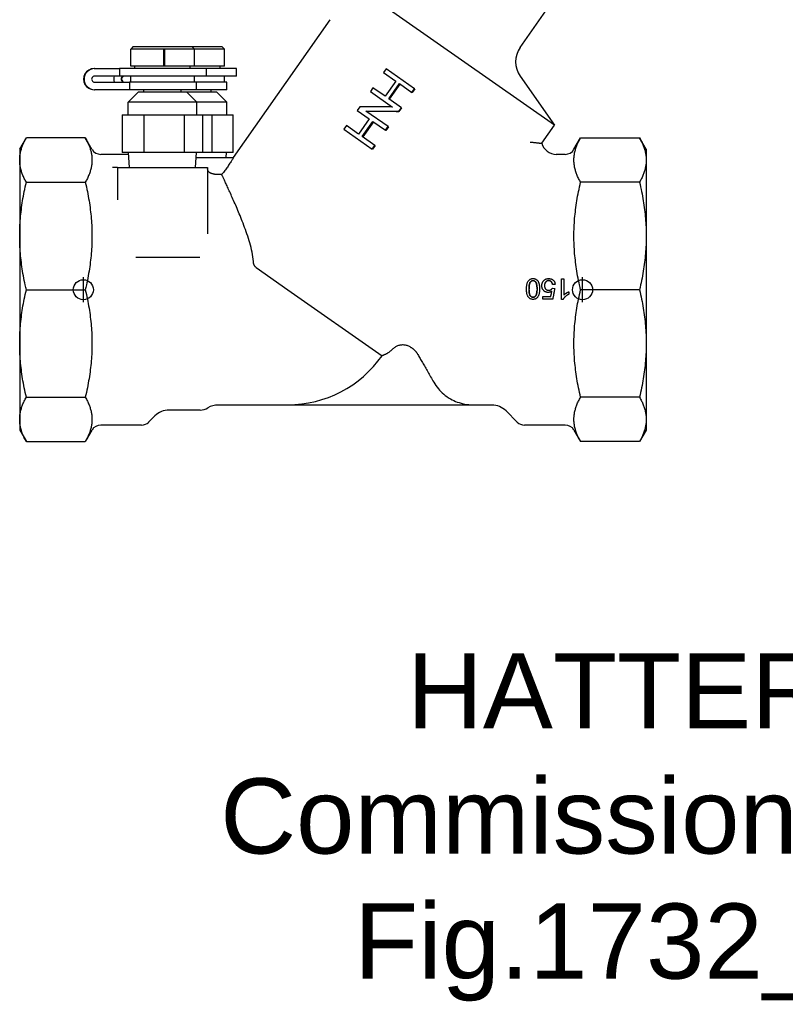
# Model space of a CAD drawing. Header units: millimetres. Extents: x 211 to 518, y 51 to 450.
# Tile 1 of 13: x 211 to 364, y 51 to 247. Entities that reach past the tile are written whole.
import ezdxf
from ezdxf.enums import TextEntityAlignment as Align

# ---------------------------------------------------------------- set-up
doc = ezdxf.new("R2010")
doc.units = ezdxf.units.MM
for name, color, linetype in [('Detail', 2, 'Continuous'), ('ORIGIN', 6, 'Continuous'), ('TEXT', 7, 'Continuous')]:
    doc.layers.add(name, color=color, linetype=linetype)
doc.styles.add('fastrack', font='ARIAL.TTF')

msp = doc.modelspace()

# ---------------------------------------------------------------- linework, layer by layer
at = {"layer": 'Detail'}
for p, q in [((310.7, 241.8), (328.86, 267.73)), ((317.54, 226.29), (276.99, 254.68)), ((253.53, 219.87), (272.76, 247.33)), ((233.49, 241.97), (232.99, 241.47)), ((233.49, 241.97), (245.19, 241.97)), ((245.19, 241.97), (251.19, 241.97)), ((245.19, 241.97), (245.69, 241.47)), ((251.19, 241.97), (251.69, 241.47)), ((232.99, 238.07), (232.99, 241.47)), ((239.61, 241.47), (232.99, 241.47)), ((239.61, 238.07), (239.61, 241.47)), ((239.71, 241.47), (239.71, 238.07)), ((245.69, 241.47), (239.71, 241.47)), ((245.69, 238.07), (245.69, 241.47)), ((251.69, 241.47), (245.69, 241.47)), ((251.69, 238.07), (251.69, 241.47)), ((239.61, 238.07), (232.99, 238.07)), ((233.84, 237.57), (233.84, 238.07)), ((239.71, 238.07), (239.61, 238.07)), ((245.69, 238.07), (239.71, 238.07)), ((244.84, 237.57), (244.84, 238.07)), ((251.69, 238.07), (245.69, 238.07)), ((250.84, 237.57), (250.84, 238.07)), ((225.67, 237.57), (225.79, 237.57)), ((225.79, 237.57), (230.75, 237.57)), ((230.75, 236.07), (225.79, 236.07)), ((230.75, 237.57), (230.75, 236.07)), ((248.09, 237.57), (230.75, 237.57)), ((248.09, 236.07), (230.75, 236.07)), ((232.99, 234.87), (232.99, 236.07)), ((245.69, 234.87), (245.69, 236.07)), ((254.09, 237.57), (248.09, 237.57)), ((248.09, 236.07), (248.09, 237.57)), ((254.09, 236.07), (248.09, 236.07)), ((251.69, 234.87), (251.69, 236.07)), ((254.09, 236.07), (254.09, 237.57)), ((283.96, 237.51), (283.44, 236.77)), ((283.44, 236.77), (285.86, 235.08)), ((289.63, 233.54), (283.96, 237.51)), ((310.7, 236.06), (317.54, 226.29)), ((225.79, 234.87), (232.73, 234.87)), ((232.73, 234.87), (232.73, 233.37)), ((246.14, 234.87), (232.73, 234.87)), ((252.14, 234.87), (246.14, 234.87)), ((246.14, 233.37), (246.14, 234.87)), ((252.14, 233.37), (252.14, 234.87)), ((281.32, 233.74), (280.8, 233)), ((283.74, 232.05), (281.32, 233.74)), ((285.86, 235.08), (283.74, 232.05)), ((284.47, 231.53), (286.59, 234.57)), ((286.68, 234.5), (284.56, 231.47)), ((286.59, 234.57), (289.11, 232.8)), ((225.67, 233.37), (225.79, 233.37)), ((232.73, 233.37), (225.79, 233.37)), ((234.49, 232.87), (232.49, 230.87)), ((246.14, 233.37), (232.73, 233.37)), ((244.19, 232.87), (234.49, 232.87)), ((235.64, 232.87), (235.64, 233.37)), ((243.04, 232.87), (243.04, 233.37)), ((250.19, 232.87), (244.19, 232.87)), ((244.19, 232.87), (246.19, 230.87)), ((252.14, 233.37), (246.14, 233.37)), ((249.04, 232.87), (249.04, 233.37)), ((250.19, 232.87), (252.19, 230.87)), ((280.8, 233), (285.21, 229.91)), ((289.11, 232.8), (289.63, 233.54)), ((289.15, 232.78), (289.11, 232.8)), ((289.66, 233.51), (289.15, 232.78)), ((289.66, 233.51), (289.63, 233.54)), ((246.19, 230.87), (232.49, 230.87)), ((232.49, 228.37), (232.49, 230.87)), ((252.19, 230.87), (246.19, 230.87)), ((246.19, 228.37), (246.19, 230.87)), ((252.19, 228.37), (252.19, 230.87)), ((278.68, 229.97), (278.16, 229.23)), ((286.99, 229.77), (284.47, 231.53)), ((231.27, 228.37), (231.27, 220.87)), ((231.27, 228.37), (235.65, 228.37)), ((235.65, 228.37), (243.72, 228.37)), ((235.65, 220.87), (235.65, 228.37)), ((243.72, 228.37), (247.41, 228.37)), ((243.72, 220.87), (243.72, 228.37)), ((247.41, 228.37), (249.23, 228.37)), ((247.41, 220.87), (247.41, 228.37)), ((249.23, 228.37), (253.42, 228.37)), ((249.23, 220.87), (249.23, 228.37)), ((253.42, 220.87), (253.42, 228.37)), ((278.16, 229.23), (280.58, 227.54)), ((284.35, 226), (279.93, 229.1)), ((286.47, 229.03), (286.99, 229.77)), ((286.51, 229.01), (286.47, 229.03)), ((287.02, 229.75), (286.51, 229.01)), ((287.02, 229.75), (286.99, 229.77)), ((276.04, 226.2), (275.53, 225.47)), ((278.46, 224.51), (276.04, 226.2)), ((280.58, 227.54), (278.46, 224.51)), ((279.19, 224), (281.31, 227.03)), ((281.4, 226.97), (279.28, 223.94)), ((281.31, 227.03), (283.83, 225.27)), ((283.83, 225.27), (284.35, 226)), ((284.39, 225.98), (283.87, 225.24)), ((284.39, 225.98), (284.35, 226)), ((315.01, 222.67), (317.54, 226.29)), ((275.53, 225.47), (281.19, 221.5)), ((281.71, 222.24), (279.19, 224)), ((283.87, 225.24), (283.83, 225.27)), ((210.84, 221.47), (212.17, 223.78)), ((223.93, 223.78), (212.17, 223.78)), ((225.26, 221.47), (223.93, 223.78)), ((281.19, 221.5), (281.71, 222.24)), ((281.75, 222.21), (281.23, 221.47)), ((281.75, 222.21), (281.71, 222.24)), ((321.42, 221.47), (322.75, 223.78)), ((322.75, 223.78), (334.51, 223.78)), ((335.84, 221.47), (334.51, 223.78)), ((210.84, 221.47), (210.84, 219.34)), ((232.58, 220.47), (227, 220.47)), ((235.65, 220.87), (231.27, 220.87)), ((232.75, 217.87), (232.56, 220.87)), ((243.72, 220.87), (235.65, 220.87)), ((247.41, 220.87), (243.72, 220.87)), ((245.93, 217.87), (246.12, 220.87)), ((249.23, 220.87), (247.41, 220.87)), ((253.42, 220.87), (249.23, 220.87)), ((252.06, 219.87), (252.12, 220.87)), ((281.23, 221.47), (281.19, 221.5)), ((319.69, 220.47), (317.9, 220.47)), ((335.84, 221.47), (335.84, 219.34)), ((210.84, 219.34), (210.84, 204.18)), ((246.06, 219.87), (253.53, 219.87)), ((335.84, 219.34), (335.84, 204.18)), ((230.34, 217.87), (229.34, 217.87)), ((230.34, 217.87), (248.34, 217.87)), ((230.34, 217.87), (230.34, 211.41)), ((248.34, 217.87), (248.34, 204.6)), ((251.17, 216.43), (250.44, 216.43)), ((212.17, 214.9), (223.93, 214.9)), ((334.51, 214.9), (322.75, 214.9)), ((210.84, 204.18), (210.84, 182.75)), ((335.84, 204.18), (335.84, 182.75)), ((246.79, 199.87), (234.02, 199.87)), ((258.02, 197.89), (264.34, 193.47)), ((317.67, 194.56), (317.15, 194.52)), ((317.67, 194.54), (317.15, 194.5)), ((317.15, 194.5), (317.15, 194.52)), ((317.67, 194.54), (317.67, 194.56)), ((318.93, 191.54), (318.93, 195.63)), ((318.93, 195.63), (319.42, 195.63)), ((319.42, 195.63), (319.42, 192.44)), ((212.17, 193.47), (223.93, 193.47)), ((264.34, 193.47), (283.14, 180.3)), ((315.14, 193.64), (315.14, 193.64)), ((317.12, 193.76), (317.58, 193.7)), ((320.4, 193.05), (320.4, 193.04)), ((320.4, 193.04), (320.4, 192.56)), ((334.51, 193.47), (322.75, 193.47)), ((315.2, 192.11), (316.8, 192.11)), ((315.2, 192.11), (315.2, 192.09)), ((315.2, 192.09), (316.8, 192.09)), ((315.2, 191.61), (315.2, 192.09)), ((317.19, 191.61), (315.2, 191.61)), ((316.8, 192.11), (316.8, 192.09)), ((319.24, 191.54), (318.93, 191.54)), ((210.84, 182.75), (210.84, 167.6)), ((335.84, 182.75), (335.84, 167.6)), ((212.17, 172.04), (223.93, 172.04)), ((334.51, 172.04), (322.75, 172.04)), ((246.84, 169.47), (240.64, 169.47)), ((264.34, 170.47), (250.44, 170.47)), ((264.34, 170.47), (264.34, 170.52)), ((301.24, 170.47), (264.34, 170.47)), ((301.24, 170.52), (301.24, 170.47)), ((305.04, 170.47), (301.24, 170.47)), ((307.87, 169.3), (310.11, 167.05)), ((210.84, 167.6), (210.84, 165.47)), ((237.81, 168.3), (236.57, 167.05)), ((335.84, 167.6), (335.84, 165.47)), ((210.84, 165.47), (212.17, 163.16)), ((225.26, 165.47), (223.93, 163.16)), ((235.16, 166.47), (227, 166.47)), ((319.69, 166.47), (311.53, 166.47)), ((321.42, 165.47), (322.75, 163.16)), ((335.84, 165.47), (334.51, 163.16)), ((212.17, 163.16), (223.93, 163.16)), ((334.51, 163.16), (322.75, 163.16))]:
    msp.add_line(p, q, dxfattribs=at)
at = {"layer": 'Detail', "flags": 128}
for points in [[(239.61, 241.47), (239.61, 241.47), (239.61, 241.48), (239.61, 241.48), (239.61, 241.49), (239.61, 241.5), (239.62, 241.5), (239.62, 241.51), (239.63, 241.51), (239.63, 241.51), (239.64, 241.52), (239.65, 241.52), (239.66, 241.52), (239.66, 241.52), (239.67, 241.52), (239.68, 241.51), (239.68, 241.51), (239.69, 241.51), (239.69, 241.5), (239.7, 241.5), (239.7, 241.49), (239.7, 241.48), (239.71, 241.48), (239.71, 241.47), (239.71, 241.47)], [(285.21, 229.91), (284.94, 229.92), (284.66, 229.93), (284.38, 229.93), (284.11, 229.94), (283.83, 229.94), (283.56, 229.95), (283.28, 229.95), (283.01, 229.95), (282.73, 229.96), (282.46, 229.96), (282.19, 229.96), (281.91, 229.97), (281.64, 229.97), (281.37, 229.97), (281.1, 229.97), (280.83, 229.98), (280.56, 229.98), (280.29, 229.98), (280.02, 229.98), (279.75, 229.98), (279.48, 229.98), (279.21, 229.98), (278.95, 229.97), (278.68, 229.97)], [(279.93, 229.1), (280.2, 229.1), (280.47, 229.1), (280.74, 229.1), (281.01, 229.1), (281.27, 229.1), (281.54, 229.1), (281.82, 229.09), (282.09, 229.09), (282.36, 229.09), (282.63, 229.09), (282.9, 229.09), (283.17, 229.08), (283.45, 229.08), (283.72, 229.08), (284, 229.07), (284.27, 229.07), (284.54, 229.07), (284.82, 229.06), (285.09, 229.06), (285.37, 229.05), (285.64, 229.05), (285.92, 229.04), (286.19, 229.04), (286.47, 229.03)], [(286.51, 229.01), (286.24, 229.01), (285.96, 229.01), (285.69, 229.01), (285.42, 229.02), (285.15, 229.02), (284.88, 229.02), (284.61, 229.02), (284.34, 229.02), (284.07, 229.02), (283.8, 229.02), (283.53, 229.02), (283.26, 229.02), (282.99, 229.02), (282.72, 229.02), (282.45, 229.02), (282.19, 229.02), (281.92, 229.02), (281.65, 229.02), (281.38, 229.02), (281.12, 229.02), (280.85, 229.02), (280.59, 229.01), (280.32, 229.01), (280.06, 229.01)], [(210.84, 219.34), (210.84, 219.52), (210.85, 219.7), (210.86, 219.88), (210.88, 220.06), (210.9, 220.24), (210.92, 220.42), (210.95, 220.6), (210.99, 220.78), (211.03, 220.96), (211.07, 221.15), (211.12, 221.33), (211.17, 221.51), (211.23, 221.69), (211.29, 221.88), (211.36, 222.06), (211.43, 222.25), (211.5, 222.44), (211.58, 222.62), (211.67, 222.81), (211.76, 223), (211.86, 223.19), (211.96, 223.39), (212.06, 223.58), (212.17, 223.78)], [(223.93, 223.78), (224.04, 223.58), (224.15, 223.39), (224.25, 223.19), (224.34, 223), (224.43, 222.81), (224.52, 222.62), (224.6, 222.44), (224.68, 222.25), (224.75, 222.06), (224.81, 221.88), (224.88, 221.69), (224.93, 221.51), (224.99, 221.33), (225.03, 221.15), (225.08, 220.96), (225.12, 220.78), (225.15, 220.6), (225.18, 220.42), (225.21, 220.24), (225.23, 220.06), (225.24, 219.88), (225.25, 219.7), (225.26, 219.52), (225.26, 219.34)], [(312.67, 222.93), (312.86, 222.91), (313.03, 222.89), (313.21, 222.87), (313.37, 222.85), (313.53, 222.84), (313.67, 222.82), (313.82, 222.8), (313.95, 222.79), (314.07, 222.77), (314.19, 222.76), (314.3, 222.75), (314.41, 222.74), (314.5, 222.73), (314.59, 222.72), (314.67, 222.71), (314.74, 222.7), (314.8, 222.69), (314.85, 222.69), (314.9, 222.68), (314.94, 222.68), (314.97, 222.68), (314.99, 222.68), (315, 222.67), (315.01, 222.67)], [(321.42, 219.34), (321.42, 219.52), (321.43, 219.7), (321.44, 219.88), (321.45, 220.06), (321.48, 220.24), (321.5, 220.42), (321.53, 220.6), (321.56, 220.78), (321.6, 220.96), (321.65, 221.15), (321.7, 221.33), (321.75, 221.51), (321.8, 221.69), (321.87, 221.88), (321.93, 222.06), (322, 222.25), (322.08, 222.44), (322.16, 222.62), (322.25, 222.81), (322.34, 223), (322.43, 223.19), (322.53, 223.39), (322.64, 223.58), (322.75, 223.78)], [(334.51, 223.78), (334.62, 223.58), (334.73, 223.39), (334.83, 223.19), (334.92, 223), (335.01, 222.81), (335.1, 222.62), (335.18, 222.44), (335.25, 222.25), (335.33, 222.06), (335.39, 221.88), (335.45, 221.69), (335.51, 221.51), (335.56, 221.33), (335.61, 221.15), (335.66, 220.96), (335.69, 220.78), (335.73, 220.6), (335.76, 220.42), (335.78, 220.24), (335.8, 220.06), (335.82, 219.88), (335.83, 219.7), (335.84, 219.52), (335.84, 219.34)], [(212.17, 214.9), (212.06, 215.09), (211.96, 215.29), (211.86, 215.48), (211.76, 215.67), (211.67, 215.86), (211.58, 216.05), (211.5, 216.24), (211.43, 216.42), (211.36, 216.61), (211.29, 216.79), (211.23, 216.98), (211.17, 217.16), (211.12, 217.34), (211.07, 217.53), (211.03, 217.71), (210.99, 217.89), (210.95, 218.07), (210.92, 218.25), (210.9, 218.43), (210.88, 218.61), (210.86, 218.79), (210.85, 218.97), (210.84, 219.16), (210.84, 219.34)], [(225.26, 219.34), (225.26, 219.16), (225.25, 218.97), (225.24, 218.79), (225.23, 218.61), (225.21, 218.43), (225.18, 218.25), (225.15, 218.07), (225.12, 217.89), (225.08, 217.71), (225.03, 217.53), (224.99, 217.34), (224.93, 217.16), (224.88, 216.98), (224.81, 216.79), (224.75, 216.61), (224.68, 216.42), (224.6, 216.24), (224.52, 216.05), (224.43, 215.86), (224.34, 215.67), (224.25, 215.48), (224.15, 215.29), (224.04, 215.09), (223.93, 214.9)], [(253.53, 219.87), (253.52, 219.86), (253.5, 219.82), (253.46, 219.76), (253.41, 219.68), (253.35, 219.57), (253.27, 219.45), (253.19, 219.32), (253.1, 219.18), (253, 219.02), (252.89, 218.85), (252.78, 218.68), (252.66, 218.49), (252.53, 218.31), (252.41, 218.13), (252.28, 217.94), (252.16, 217.77), (252.03, 217.59), (251.9, 217.4), (251.77, 217.22), (251.64, 217.05), (251.51, 216.88), (251.39, 216.72), (251.27, 216.57), (251.17, 216.43)], [(322.75, 214.9), (322.64, 215.09), (322.53, 215.29), (322.43, 215.48), (322.34, 215.67), (322.25, 215.86), (322.16, 216.05), (322.08, 216.24), (322, 216.42), (321.93, 216.61), (321.87, 216.79), (321.8, 216.98), (321.75, 217.16), (321.7, 217.34), (321.65, 217.53), (321.6, 217.71), (321.56, 217.89), (321.53, 218.07), (321.5, 218.25), (321.48, 218.43), (321.45, 218.61), (321.44, 218.79), (321.43, 218.97), (321.42, 219.16), (321.42, 219.34)], [(335.84, 219.34), (335.84, 219.16), (335.83, 218.97), (335.82, 218.79), (335.8, 218.61), (335.78, 218.43), (335.76, 218.25), (335.73, 218.07), (335.69, 217.89), (335.66, 217.71), (335.61, 217.53), (335.56, 217.34), (335.51, 217.16), (335.45, 216.98), (335.39, 216.79), (335.33, 216.61), (335.25, 216.42), (335.18, 216.24), (335.1, 216.05), (335.01, 215.86), (334.92, 215.67), (334.83, 215.48), (334.73, 215.29), (334.62, 215.09), (334.51, 214.9)], [(249.05, 216.66), (249, 216.68), (248.95, 216.7), (248.91, 216.72), (248.86, 216.75), (248.82, 216.77), (248.77, 216.8), (248.73, 216.83), (248.69, 216.86), (248.65, 216.9), (248.61, 216.93), (248.58, 216.97), (248.54, 217.01), (248.51, 217.05), (248.48, 217.09), (248.46, 217.14), (248.43, 217.18), (248.41, 217.23), (248.39, 217.28), (248.38, 217.33), (248.36, 217.38), (248.35, 217.43), (248.35, 217.49), (248.34, 217.54), (248.34, 217.59)], [(250.44, 216.43), (250.37, 216.43), (250.29, 216.43), (250.22, 216.43), (250.15, 216.44), (250.08, 216.44), (250.01, 216.45), (249.95, 216.45), (249.89, 216.46), (249.82, 216.47), (249.76, 216.48), (249.7, 216.49), (249.65, 216.5), (249.59, 216.51), (249.54, 216.52), (249.49, 216.53), (249.44, 216.55), (249.39, 216.56), (249.34, 216.57), (249.29, 216.59), (249.24, 216.6), (249.2, 216.61), (249.15, 216.63), (249.1, 216.65), (249.05, 216.66)], [(257.46, 199.07), (257.41, 199.56), (257.35, 200.04), (257.28, 200.5), (257.19, 200.96), (257.09, 201.41), (256.99, 201.87), (256.87, 202.33), (256.74, 202.79), (256.61, 203.24), (256.47, 203.7), (256.33, 204.15), (256.18, 204.59), (256.03, 205.03), (255.87, 205.46), (255.72, 205.89), (255.56, 206.3), (255.41, 206.71), (255.25, 207.11), (255.1, 207.5), (254.95, 207.88), (254.8, 208.25), (254.65, 208.61), (254.51, 208.96), (254.37, 209.3), (254.22, 209.64), (254.08, 209.97), (253.94, 210.3), (253.8, 210.62), (253.66, 210.94), (253.53, 211.25), (253.39, 211.55), (253.26, 211.85), (253.13, 212.14), (253.01, 212.42), (252.88, 212.7), (252.76, 212.96), (252.65, 213.22), (252.53, 213.47), (252.42, 213.71), (252.32, 213.94), (252.22, 214.17), (252.12, 214.38), (252.02, 214.58), (251.93, 214.78), (251.85, 214.96), (251.77, 215.13), (251.69, 215.3), (251.62, 215.45), (251.56, 215.59), (251.49, 215.72), (251.44, 215.85), (251.39, 215.96), (251.34, 216.06), (251.3, 216.14), (251.26, 216.22), (251.23, 216.29), (251.2, 216.35), (251.18, 216.39), (251.17, 216.43)], [(210.84, 204.18), (210.84, 204.62), (210.85, 205.06), (210.86, 205.49), (210.88, 205.93), (210.9, 206.37), (210.92, 206.8), (210.95, 207.24), (210.99, 207.68), (211.03, 208.11), (211.07, 208.55), (211.12, 208.99), (211.17, 209.43), (211.23, 209.88), (211.29, 210.32), (211.36, 210.77), (211.43, 211.22), (211.5, 211.67), (211.58, 212.12), (211.67, 212.57), (211.76, 213.03), (211.86, 213.49), (211.96, 213.96), (212.06, 214.43), (212.17, 214.9)], [(223.93, 214.9), (224.04, 214.43), (224.15, 213.96), (224.25, 213.49), (224.34, 213.03), (224.43, 212.57), (224.52, 212.12), (224.6, 211.67), (224.68, 211.22), (224.75, 210.77), (224.81, 210.32), (224.88, 209.88), (224.93, 209.43), (224.99, 208.99), (225.03, 208.55), (225.08, 208.11), (225.12, 207.68), (225.15, 207.24), (225.18, 206.8), (225.21, 206.37), (225.23, 205.93), (225.24, 205.49), (225.25, 205.06), (225.26, 204.62), (225.26, 204.18)], [(321.42, 204.18), (321.42, 204.62), (321.43, 205.06), (321.44, 205.49), (321.45, 205.93), (321.48, 206.37), (321.5, 206.8), (321.53, 207.24), (321.56, 207.68), (321.6, 208.11), (321.65, 208.55), (321.7, 208.99), (321.75, 209.43), (321.8, 209.88), (321.87, 210.32), (321.93, 210.77), (322, 211.22), (322.08, 211.67), (322.16, 212.12), (322.25, 212.57), (322.34, 213.03), (322.43, 213.49), (322.53, 213.96), (322.64, 214.43), (322.75, 214.9)], [(334.51, 214.9), (334.62, 214.43), (334.73, 213.96), (334.83, 213.49), (334.92, 213.03), (335.01, 212.57), (335.1, 212.12), (335.18, 211.67), (335.25, 211.22), (335.33, 210.77), (335.39, 210.32), (335.45, 209.88), (335.51, 209.43), (335.56, 208.99), (335.61, 208.55), (335.66, 208.11), (335.69, 207.68), (335.73, 207.24), (335.76, 206.8), (335.78, 206.37), (335.8, 205.93), (335.82, 205.49), (335.83, 205.06), (335.84, 204.62), (335.84, 204.18)], [(212.17, 193.47), (212.06, 193.94), (211.96, 194.41), (211.86, 194.87), (211.76, 195.33), (211.67, 195.79), (211.58, 196.25), (211.5, 196.7), (211.43, 197.15), (211.36, 197.6), (211.29, 198.05), (211.23, 198.49), (211.17, 198.93), (211.12, 199.37), (211.07, 199.81), (211.03, 200.25), (210.99, 200.69), (210.95, 201.13), (210.92, 201.56), (210.9, 202), (210.88, 202.44), (210.86, 202.87), (210.85, 203.31), (210.84, 203.75), (210.84, 204.18)], [(225.26, 204.18), (225.26, 203.75), (225.25, 203.31), (225.24, 202.87), (225.23, 202.44), (225.21, 202), (225.18, 201.56), (225.15, 201.13), (225.12, 200.69), (225.08, 200.25), (225.03, 199.81), (224.99, 199.37), (224.93, 198.93), (224.88, 198.49), (224.81, 198.05), (224.75, 197.6), (224.68, 197.15), (224.6, 196.7), (224.52, 196.25), (224.43, 195.79), (224.34, 195.33), (224.25, 194.87), (224.15, 194.41), (224.04, 193.94), (223.93, 193.47)], [(322.75, 193.47), (322.64, 193.94), (322.53, 194.41), (322.43, 194.87), (322.34, 195.33), (322.25, 195.79), (322.16, 196.25), (322.08, 196.7), (322, 197.15), (321.93, 197.6), (321.87, 198.05), (321.8, 198.49), (321.75, 198.93), (321.7, 199.37), (321.65, 199.81), (321.6, 200.25), (321.56, 200.69), (321.53, 201.13), (321.5, 201.56), (321.48, 202), (321.45, 202.44), (321.44, 202.87), (321.43, 203.31), (321.42, 203.75), (321.42, 204.18)], [(335.84, 204.18), (335.84, 203.75), (335.83, 203.31), (335.82, 202.87), (335.8, 202.44), (335.78, 202), (335.76, 201.56), (335.73, 201.13), (335.69, 200.69), (335.66, 200.25), (335.61, 199.81), (335.56, 199.37), (335.51, 198.93), (335.45, 198.49), (335.39, 198.05), (335.33, 197.6), (335.25, 197.15), (335.18, 196.7), (335.1, 196.25), (335.01, 195.79), (334.92, 195.33), (334.83, 194.87), (334.73, 194.41), (334.62, 193.94), (334.51, 193.47)], [(258.02, 197.89), (257.99, 197.92), (257.95, 197.95), (257.92, 197.98), (257.88, 198.02), (257.84, 198.05), (257.81, 198.09), (257.78, 198.14), (257.74, 198.18), (257.71, 198.23), (257.68, 198.28), (257.66, 198.33), (257.63, 198.38), (257.61, 198.43), (257.59, 198.48), (257.57, 198.53), (257.55, 198.59), (257.53, 198.65), (257.52, 198.7), (257.5, 198.76), (257.49, 198.82), (257.48, 198.88), (257.47, 198.95), (257.46, 199.01), (257.46, 199.07)], [(311.95, 193.62), (311.96, 193.79), (311.96, 193.96), (311.98, 194.12), (311.99, 194.27), (312.01, 194.41), (312.04, 194.54), (312.07, 194.66), (312.1, 194.78), (312.14, 194.88), (312.18, 194.98), (312.23, 195.08), (312.28, 195.17), (312.34, 195.25), (312.4, 195.32), (312.46, 195.39), (312.53, 195.46), (312.61, 195.51), (312.69, 195.56), (312.77, 195.6), (312.86, 195.63), (312.95, 195.66), (313.05, 195.68), (313.15, 195.69), (313.26, 195.69)], [(312.46, 193.62), (312.46, 193.78), (312.47, 193.93), (312.48, 194.08), (312.49, 194.21), (312.5, 194.34), (312.52, 194.45), (312.54, 194.56), (312.56, 194.66), (312.59, 194.75), (312.62, 194.82), (312.65, 194.89), (312.69, 194.95), (312.73, 195.01), (312.77, 195.05), (312.81, 195.1), (312.86, 195.14), (312.9, 195.17), (312.95, 195.2), (313, 195.23), (313.04, 195.25), (313.1, 195.26), (313.15, 195.28), (313.2, 195.28), (313.26, 195.29)], [(313.26, 195.25), (313.2, 195.25), (313.15, 195.24), (313.1, 195.23), (313.04, 195.22), (313, 195.2), (312.95, 195.17), (312.9, 195.14), (312.86, 195.11), (312.81, 195.07), (312.77, 195.03), (312.73, 194.98), (312.69, 194.93), (312.65, 194.87), (312.62, 194.8), (312.59, 194.72), (312.56, 194.64), (312.54, 194.54), (312.52, 194.44), (312.5, 194.32), (312.49, 194.2), (312.48, 194.07), (312.47, 193.93), (312.46, 193.78), (312.46, 193.62)], [(313.26, 195.69), (313.3, 195.69), (313.35, 195.69), (313.4, 195.69), (313.44, 195.68), (313.49, 195.68), (313.53, 195.67), (313.57, 195.66), (313.61, 195.65), (313.66, 195.64), (313.7, 195.62), (313.74, 195.61), (313.77, 195.59), (313.81, 195.57), (313.85, 195.55), (313.88, 195.53), (313.92, 195.51), (313.95, 195.48), (313.98, 195.46), (314.02, 195.43), (314.05, 195.4), (314.08, 195.37), (314.11, 195.34), (314.14, 195.31), (314.17, 195.28)], [(313.26, 195.29), (313.31, 195.28), (313.37, 195.28), (313.42, 195.26), (313.47, 195.25), (313.52, 195.23), (313.57, 195.2), (313.61, 195.17), (313.66, 195.14), (313.7, 195.1), (313.75, 195.06), (313.79, 195.01), (313.83, 194.95), (313.86, 194.9), (313.9, 194.83), (313.93, 194.75), (313.95, 194.66), (313.98, 194.56), (314, 194.46), (314.02, 194.34), (314.03, 194.21), (314.04, 194.08), (314.05, 193.94), (314.05, 193.78), (314.06, 193.62)], [(314.06, 193.62), (314.05, 193.78), (314.05, 193.93), (314.04, 194.07), (314.03, 194.2), (314.02, 194.33), (314, 194.44), (313.98, 194.54), (313.95, 194.64), (313.93, 194.73), (313.9, 194.8), (313.86, 194.87), (313.82, 194.93), (313.79, 194.98), (313.75, 195.03), (313.7, 195.07), (313.66, 195.11), (313.61, 195.14), (313.57, 195.17), (313.52, 195.2), (313.47, 195.22), (313.42, 195.23), (313.37, 195.24), (313.31, 195.25), (313.26, 195.25)], [(314.17, 195.28), (314.2, 195.23), (314.23, 195.19), (314.26, 195.14), (314.29, 195.09), (314.31, 195.04), (314.34, 194.98), (314.36, 194.92), (314.39, 194.86), (314.41, 194.8), (314.43, 194.74), (314.45, 194.67), (314.46, 194.61), (314.48, 194.54), (314.49, 194.46), (314.51, 194.39), (314.52, 194.31), (314.53, 194.23), (314.54, 194.15), (314.54, 194.07), (314.55, 193.98), (314.56, 193.9), (314.56, 193.81), (314.56, 193.71), (314.56, 193.62)], [(315.02, 194.24), (315.02, 194.29), (315.02, 194.33), (315.02, 194.38), (315.02, 194.42), (315.03, 194.47), (315.04, 194.51), (315.04, 194.55), (315.05, 194.6), (315.06, 194.64), (315.07, 194.68), (315.08, 194.72), (315.09, 194.76), (315.11, 194.8), (315.12, 194.84), (315.14, 194.88), (315.16, 194.92), (315.17, 194.95), (315.19, 194.99), (315.21, 195.03), (315.24, 195.06), (315.26, 195.1), (315.28, 195.13), (315.31, 195.17), (315.33, 195.2)], [(315.33, 195.2), (315.37, 195.24), (315.4, 195.28), (315.43, 195.32), (315.47, 195.35), (315.51, 195.39), (315.54, 195.42), (315.58, 195.45), (315.62, 195.48), (315.66, 195.5), (315.7, 195.53), (315.74, 195.55), (315.79, 195.57), (315.83, 195.59), (315.88, 195.61), (315.92, 195.62), (315.97, 195.64), (316.02, 195.65), (316.07, 195.66), (316.12, 195.67), (316.17, 195.68), (316.22, 195.69), (316.27, 195.69), (316.33, 195.69), (316.38, 195.69)], [(316.38, 195.29), (316.33, 195.28), (316.27, 195.28), (316.21, 195.27), (316.16, 195.25), (316.1, 195.24), (316.05, 195.22), (316, 195.19), (315.96, 195.16), (315.91, 195.13), (315.87, 195.1), (315.82, 195.06), (315.78, 195.01), (315.74, 194.97), (315.71, 194.92), (315.67, 194.86), (315.65, 194.81), (315.62, 194.75), (315.6, 194.7), (315.58, 194.63), (315.56, 194.57), (315.55, 194.5), (315.54, 194.43), (315.54, 194.36), (315.54, 194.29)], [(316.38, 195.25), (316.33, 195.25), (316.27, 195.24), (316.21, 195.24), (316.16, 195.22), (316.11, 195.21), (316.06, 195.19), (316.01, 195.16), (315.96, 195.13), (315.91, 195.1), (315.87, 195.07), (315.82, 195.03), (315.78, 194.99), (315.74, 194.94), (315.71, 194.89), (315.68, 194.84), (315.65, 194.79), (315.62, 194.73), (315.6, 194.68), (315.58, 194.62), (315.57, 194.56), (315.55, 194.49), (315.54, 194.42), (315.54, 194.35), (315.54, 194.28)], [(316.38, 195.69), (316.47, 195.69), (316.56, 195.69), (316.64, 195.67), (316.72, 195.66), (316.8, 195.64), (316.88, 195.62), (316.95, 195.59), (317.02, 195.56), (317.09, 195.52), (317.15, 195.48), (317.21, 195.43), (317.27, 195.38), (317.33, 195.33), (317.38, 195.28), (317.43, 195.22), (317.47, 195.15), (317.51, 195.09), (317.55, 195.02), (317.58, 194.95), (317.6, 194.88), (317.63, 194.8), (317.64, 194.73), (317.66, 194.64), (317.67, 194.56)], [(317.15, 194.52), (317.14, 194.58), (317.13, 194.64), (317.11, 194.7), (317.1, 194.75), (317.08, 194.8), (317.06, 194.85), (317.03, 194.9), (317.01, 194.94), (316.98, 194.98), (316.95, 195.02), (316.92, 195.06), (316.89, 195.09), (316.85, 195.12), (316.82, 195.15), (316.78, 195.18), (316.74, 195.2), (316.7, 195.22), (316.66, 195.24), (316.62, 195.25), (316.57, 195.26), (316.53, 195.27), (316.48, 195.28), (316.43, 195.28), (316.38, 195.29)], [(317.15, 194.5), (317.14, 194.56), (317.13, 194.62), (317.11, 194.67), (317.1, 194.73), (317.08, 194.78), (317.06, 194.83), (317.03, 194.87), (317.01, 194.92), (316.98, 194.96), (316.95, 195), (316.92, 195.03), (316.89, 195.06), (316.85, 195.09), (316.82, 195.12), (316.78, 195.15), (316.74, 195.17), (316.7, 195.19), (316.66, 195.2), (316.62, 195.22), (316.57, 195.23), (316.53, 195.24), (316.48, 195.25), (316.43, 195.25), (316.38, 195.25)], [(210.84, 182.75), (210.84, 183.19), (210.85, 183.63), (210.86, 184.06), (210.88, 184.5), (210.9, 184.94), (210.92, 185.37), (210.95, 185.81), (210.99, 186.25), (211.03, 186.68), (211.07, 187.12), (211.12, 187.56), (211.17, 188), (211.23, 188.45), (211.29, 188.89), (211.36, 189.34), (211.43, 189.79), (211.5, 190.24), (211.58, 190.69), (211.67, 191.14), (211.76, 191.6), (211.86, 192.06), (211.96, 192.53), (212.06, 193), (212.17, 193.47)], [(223.93, 193.47), (224.04, 193), (224.15, 192.53), (224.25, 192.06), (224.34, 191.6), (224.43, 191.14), (224.52, 190.69), (224.6, 190.24), (224.68, 189.79), (224.75, 189.34), (224.81, 188.89), (224.88, 188.45), (224.93, 188), (224.99, 187.56), (225.03, 187.12), (225.08, 186.68), (225.12, 186.25), (225.15, 185.81), (225.18, 185.37), (225.21, 184.94), (225.23, 184.5), (225.24, 184.06), (225.25, 183.63), (225.26, 183.19), (225.26, 182.75)], [(313.26, 191.54), (313.15, 191.54), (313.05, 191.55), (312.96, 191.57), (312.86, 191.6), (312.78, 191.63), (312.69, 191.67), (312.61, 191.72), (312.54, 191.77), (312.47, 191.83), (312.41, 191.9), (312.35, 191.97), (312.29, 192.05), (312.24, 192.14), (312.19, 192.23), (312.15, 192.33), (312.11, 192.43), (312.08, 192.54), (312.04, 192.66), (312.02, 192.78), (311.99, 192.92), (311.98, 193.08), (311.96, 193.24), (311.96, 193.42), (311.95, 193.62)], [(313.26, 191.95), (313.21, 191.95), (313.15, 191.96), (313.1, 191.97), (313.05, 191.99), (313, 192.01), (312.95, 192.03), (312.9, 192.06), (312.86, 192.1), (312.81, 192.14), (312.77, 192.18), (312.73, 192.23), (312.69, 192.28), (312.65, 192.34), (312.62, 192.41), (312.59, 192.49), (312.56, 192.58), (312.54, 192.68), (312.52, 192.78), (312.5, 192.9), (312.49, 193.02), (312.48, 193.16), (312.47, 193.3), (312.46, 193.46), (312.46, 193.62)], [(312.46, 193.47), (312.47, 193.32), (312.47, 193.18), (312.48, 193.06), (312.5, 192.94), (312.51, 192.82), (312.53, 192.72), (312.55, 192.63), (312.58, 192.54), (312.61, 192.46), (312.64, 192.39), (312.67, 192.33), (312.71, 192.28), (312.75, 192.23), (312.79, 192.19), (312.83, 192.15), (312.87, 192.11), (312.91, 192.08), (312.96, 192.05), (313.01, 192.03), (313.06, 192.01), (313.1, 192), (313.16, 191.99), (313.21, 191.98), (313.26, 191.98)], [(314.56, 193.62), (314.56, 193.44), (314.55, 193.27), (314.54, 193.12), (314.52, 192.97), (314.5, 192.82), (314.48, 192.69), (314.45, 192.57), (314.42, 192.45), (314.38, 192.35), (314.33, 192.25), (314.29, 192.15), (314.23, 192.06), (314.18, 191.98), (314.12, 191.91), (314.05, 191.84), (313.98, 191.78), (313.91, 191.72), (313.83, 191.67), (313.75, 191.63), (313.66, 191.6), (313.56, 191.57), (313.47, 191.55), (313.36, 191.54), (313.26, 191.54)], [(314.06, 193.62), (314.05, 193.54), (314.05, 193.46), (314.05, 193.38), (314.05, 193.3), (314.04, 193.23), (314.04, 193.16), (314.03, 193.09), (314.03, 193.02), (314.02, 192.96), (314.01, 192.89), (314, 192.83), (313.99, 192.77), (313.98, 192.72), (313.97, 192.66), (313.96, 192.61), (313.94, 192.56), (313.93, 192.51), (313.91, 192.47), (313.9, 192.43), (313.88, 192.39), (313.86, 192.35), (313.84, 192.31), (313.82, 192.28), (313.8, 192.24)], [(313.8, 192.27), (313.82, 192.29), (313.84, 192.33), (313.86, 192.36), (313.87, 192.39), (313.89, 192.43), (313.91, 192.47), (313.92, 192.51), (313.93, 192.55), (313.95, 192.59), (313.96, 192.64), (313.97, 192.69), (313.98, 192.74), (313.99, 192.79), (314, 192.84), (314.01, 192.89), (314.02, 192.95), (314.03, 193.01), (314.03, 193.07), (314.04, 193.13), (314.04, 193.19), (314.05, 193.26), (314.05, 193.33), (314.05, 193.4), (314.05, 193.47)], [(316.26, 192.92), (316.17, 192.93), (316.09, 192.93), (316.01, 192.95), (315.93, 192.96), (315.85, 192.99), (315.78, 193.02), (315.7, 193.05), (315.63, 193.09), (315.57, 193.13), (315.5, 193.18), (315.44, 193.23), (315.38, 193.29), (315.32, 193.36), (315.27, 193.42), (315.22, 193.49), (315.18, 193.56), (315.14, 193.64), (315.11, 193.72), (315.08, 193.8), (315.06, 193.88), (315.04, 193.97), (315.03, 194.06), (315.02, 194.15), (315.02, 194.24)], [(315.54, 194.29), (315.54, 194.22), (315.54, 194.15), (315.55, 194.09), (315.56, 194.02), (315.58, 193.96), (315.6, 193.91), (315.62, 193.85), (315.64, 193.8), (315.67, 193.75), (315.7, 193.7), (315.73, 193.66), (315.77, 193.61), (315.81, 193.57), (315.85, 193.54), (315.9, 193.5), (315.94, 193.47), (315.99, 193.45), (316.04, 193.43), (316.1, 193.41), (316.15, 193.39), (316.21, 193.38), (316.27, 193.37), (316.33, 193.37), (316.39, 193.36)], [(317.02, 193.18), (316.99, 193.16), (316.96, 193.14), (316.93, 193.12), (316.89, 193.1), (316.86, 193.08), (316.83, 193.07), (316.8, 193.05), (316.77, 193.04), (316.74, 193.02), (316.71, 193.01), (316.68, 193), (316.65, 192.99), (316.62, 192.98), (316.58, 192.97), (316.55, 192.96), (316.52, 192.95), (316.49, 192.95), (316.46, 192.94), (316.42, 192.93), (316.39, 192.93), (316.36, 192.93), (316.33, 192.93), (316.29, 192.92), (316.26, 192.92)], [(316.39, 193.36), (316.43, 193.37), (316.47, 193.37), (316.51, 193.37), (316.54, 193.38), (316.58, 193.38), (316.62, 193.39), (316.65, 193.4), (316.69, 193.41), (316.72, 193.43), (316.75, 193.44), (316.79, 193.46), (316.82, 193.47), (316.85, 193.49), (316.88, 193.51), (316.91, 193.53), (316.94, 193.56), (316.96, 193.58), (316.99, 193.6), (317.01, 193.63), (317.04, 193.65), (317.06, 193.68), (317.08, 193.7), (317.1, 193.73), (317.12, 193.76)], [(316.8, 192.09), (316.81, 192.13), (316.82, 192.18), (316.83, 192.22), (316.84, 192.27), (316.84, 192.31), (316.85, 192.36), (316.86, 192.4), (316.87, 192.45), (316.88, 192.5), (316.89, 192.54), (316.9, 192.59), (316.91, 192.63), (316.92, 192.68), (316.93, 192.72), (316.93, 192.77), (316.94, 192.81), (316.95, 192.86), (316.96, 192.9), (316.97, 192.95), (316.98, 193), (316.99, 193.04), (317, 193.09), (317.01, 193.13), (317.02, 193.18)], [(316.8, 192.11), (316.81, 192.16), (316.82, 192.2), (316.83, 192.24), (316.84, 192.29), (316.84, 192.33), (316.85, 192.38), (316.86, 192.42), (316.87, 192.47), (316.88, 192.51), (316.89, 192.55), (316.9, 192.6), (316.91, 192.64), (316.92, 192.69), (316.92, 192.73), (316.93, 192.78), (316.94, 192.82), (316.95, 192.87), (316.96, 192.91), (316.97, 192.95), (316.98, 193), (316.99, 193.04), (317, 193.09), (317.01, 193.13), (317.01, 193.18)], [(317.58, 193.7), (317.56, 193.61), (317.55, 193.53), (317.53, 193.44), (317.52, 193.35), (317.5, 193.26), (317.48, 193.18), (317.47, 193.09), (317.45, 193), (317.43, 192.91), (317.42, 192.83), (317.4, 192.74), (317.39, 192.65), (317.37, 192.57), (317.35, 192.48), (317.34, 192.39), (317.32, 192.3), (317.31, 192.22), (317.29, 192.13), (317.27, 192.04), (317.26, 191.96), (317.24, 191.87), (317.22, 191.78), (317.21, 191.7), (317.19, 191.61)], [(320.4, 192.56), (320.33, 192.53), (320.27, 192.49), (320.2, 192.46), (320.14, 192.42), (320.07, 192.38), (320.01, 192.34), (319.95, 192.3), (319.9, 192.26), (319.84, 192.22), (319.79, 192.18), (319.73, 192.13), (319.68, 192.08), (319.63, 192.04), (319.58, 191.99), (319.54, 191.94), (319.5, 191.9), (319.45, 191.85), (319.42, 191.81), (319.38, 191.76), (319.35, 191.72), (319.32, 191.67), (319.29, 191.63), (319.27, 191.58), (319.24, 191.54)], [(319.42, 192.44), (319.45, 192.47), (319.48, 192.5), (319.51, 192.53), (319.55, 192.56), (319.58, 192.58), (319.62, 192.61), (319.66, 192.64), (319.7, 192.67), (319.75, 192.7), (319.79, 192.73), (319.84, 192.76), (319.88, 192.79), (319.93, 192.81), (319.98, 192.84), (320.02, 192.87), (320.07, 192.89), (320.11, 192.91), (320.16, 192.94), (320.2, 192.96), (320.24, 192.98), (320.28, 193), (320.32, 193.01), (320.36, 193.03), (320.4, 193.04)], [(319.42, 192.46), (319.43, 192.47), (319.44, 192.48), (319.45, 192.49), (319.46, 192.5), (319.47, 192.51), (319.48, 192.51), (319.49, 192.52), (319.5, 192.53), (319.51, 192.54), (319.52, 192.55), (319.53, 192.56), (319.54, 192.57), (319.55, 192.58), (319.56, 192.58), (319.58, 192.59), (319.59, 192.6), (319.6, 192.61), (319.61, 192.62), (319.62, 192.63), (319.64, 192.64), (319.65, 192.65), (319.66, 192.66), (319.67, 192.66), (319.69, 192.67)], [(319.69, 192.67), (319.72, 192.7), (319.76, 192.72), (319.8, 192.74), (319.83, 192.77), (319.86, 192.79), (319.9, 192.81), (319.93, 192.82), (319.96, 192.84), (319.99, 192.86), (320.02, 192.87), (320.04, 192.89), (320.07, 192.9), (320.1, 192.92), (320.13, 192.93), (320.15, 192.94), (320.18, 192.96), (320.21, 192.97), (320.24, 192.98), (320.26, 192.99), (320.29, 193.01), (320.32, 193.02), (320.35, 193.03), (320.37, 193.04), (320.4, 193.05)], [(321.42, 182.75), (321.42, 183.19), (321.43, 183.63), (321.44, 184.06), (321.45, 184.5), (321.48, 184.94), (321.5, 185.37), (321.53, 185.81), (321.56, 186.25), (321.6, 186.68), (321.65, 187.12), (321.7, 187.56), (321.75, 188), (321.8, 188.45), (321.87, 188.89), (321.93, 189.34), (322, 189.79), (322.08, 190.24), (322.16, 190.69), (322.25, 191.14), (322.34, 191.6), (322.43, 192.06), (322.53, 192.53), (322.64, 193), (322.75, 193.47)], [(334.51, 193.47), (334.62, 193), (334.73, 192.53), (334.83, 192.06), (334.92, 191.6), (335.01, 191.14), (335.1, 190.69), (335.18, 190.24), (335.25, 189.79), (335.33, 189.34), (335.39, 188.89), (335.45, 188.45), (335.51, 188), (335.56, 187.56), (335.61, 187.12), (335.66, 186.68), (335.69, 186.25), (335.73, 185.81), (335.76, 185.37), (335.78, 184.94), (335.8, 184.5), (335.82, 184.06), (335.83, 183.63), (335.84, 183.19), (335.84, 182.75)], [(313.26, 191.98), (313.29, 191.98), (313.32, 191.98), (313.35, 191.98), (313.37, 191.99), (313.4, 191.99), (313.42, 192), (313.45, 192), (313.47, 192.01), (313.5, 192.02), (313.52, 192.03), (313.54, 192.04), (313.57, 192.05), (313.59, 192.06), (313.61, 192.08), (313.63, 192.09), (313.65, 192.11), (313.67, 192.12), (313.69, 192.14), (313.71, 192.16), (313.73, 192.18), (313.75, 192.2), (313.77, 192.22), (313.79, 192.24), (313.8, 192.27)], [(313.8, 192.24), (313.79, 192.22), (313.77, 192.2), (313.75, 192.18), (313.73, 192.15), (313.71, 192.13), (313.69, 192.12), (313.67, 192.1), (313.65, 192.08), (313.63, 192.07), (313.61, 192.05), (313.59, 192.04), (313.57, 192.03), (313.54, 192.01), (313.52, 192), (313.5, 191.99), (313.47, 191.98), (313.45, 191.98), (313.42, 191.97), (313.4, 191.96), (313.37, 191.96), (313.35, 191.96), (313.32, 191.95), (313.29, 191.95), (313.26, 191.95)], [(212.17, 172.04), (212.06, 172.51), (211.96, 172.98), (211.86, 173.44), (211.76, 173.9), (211.67, 174.36), (211.58, 174.82), (211.5, 175.27), (211.43, 175.72), (211.36, 176.17), (211.29, 176.62), (211.23, 177.06), (211.17, 177.5), (211.12, 177.94), (211.07, 178.38), (211.03, 178.82), (210.99, 179.26), (210.95, 179.7), (210.92, 180.13), (210.9, 180.57), (210.88, 181.01), (210.86, 181.44), (210.85, 181.88), (210.84, 182.32), (210.84, 182.75)], [(225.26, 182.75), (225.26, 182.32), (225.25, 181.88), (225.24, 181.44), (225.23, 181.01), (225.21, 180.57), (225.18, 180.13), (225.15, 179.7), (225.12, 179.26), (225.08, 178.82), (225.03, 178.38), (224.99, 177.94), (224.93, 177.5), (224.88, 177.06), (224.81, 176.62), (224.75, 176.17), (224.68, 175.72), (224.6, 175.27), (224.52, 174.82), (224.43, 174.36), (224.34, 173.9), (224.25, 173.44), (224.15, 172.98), (224.04, 172.51), (223.93, 172.04)], [(322.75, 172.04), (322.64, 172.51), (322.53, 172.98), (322.43, 173.44), (322.34, 173.9), (322.25, 174.36), (322.16, 174.82), (322.08, 175.27), (322, 175.72), (321.93, 176.17), (321.87, 176.62), (321.8, 177.06), (321.75, 177.5), (321.7, 177.94), (321.65, 178.38), (321.6, 178.82), (321.56, 179.26), (321.53, 179.7), (321.5, 180.13), (321.48, 180.57), (321.45, 181.01), (321.44, 181.44), (321.43, 181.88), (321.42, 182.32), (321.42, 182.75)], [(335.84, 182.75), (335.84, 182.32), (335.83, 181.88), (335.82, 181.44), (335.8, 181.01), (335.78, 180.57), (335.76, 180.13), (335.73, 179.7), (335.69, 179.26), (335.66, 178.82), (335.61, 178.38), (335.56, 177.94), (335.51, 177.5), (335.45, 177.06), (335.39, 176.62), (335.33, 176.17), (335.25, 175.72), (335.18, 175.27), (335.1, 174.82), (335.01, 174.36), (334.92, 173.9), (334.83, 173.44), (334.73, 172.98), (334.62, 172.51), (334.51, 172.04)], [(285.15, 181.55), (285.08, 181.48), (285.01, 181.41), (284.93, 181.34), (284.86, 181.27), (284.78, 181.21), (284.7, 181.14), (284.62, 181.08), (284.54, 181.02), (284.46, 180.97), (284.38, 180.91), (284.31, 180.86), (284.23, 180.81), (284.14, 180.76), (284.06, 180.71), (283.98, 180.66), (283.89, 180.62), (283.8, 180.57), (283.71, 180.53), (283.62, 180.49), (283.52, 180.45), (283.43, 180.41), (283.33, 180.37), (283.24, 180.34), (283.14, 180.3)], [(288.75, 182.06), (288.61, 182.14), (288.46, 182.21), (288.31, 182.27), (288.16, 182.32), (288, 182.36), (287.84, 182.4), (287.68, 182.42), (287.52, 182.44), (287.36, 182.45), (287.19, 182.45), (287.03, 182.44), (286.87, 182.42), (286.71, 182.39), (286.55, 182.35), (286.39, 182.31), (286.24, 182.26), (286.09, 182.2), (285.94, 182.13), (285.8, 182.05), (285.66, 181.96), (285.52, 181.87), (285.39, 181.77), (285.27, 181.66), (285.15, 181.55)], [(288.75, 182.06), (288.83, 182.02), (288.91, 181.97), (288.99, 181.92), (289.07, 181.87), (289.14, 181.82), (289.21, 181.76), (289.28, 181.71), (289.35, 181.65), (289.42, 181.59), (289.49, 181.53), (289.55, 181.47), (289.61, 181.41), (289.67, 181.35), (289.73, 181.29), (289.79, 181.23), (289.85, 181.16), (289.91, 181.09), (289.96, 181.02), (290.02, 180.95), (290.07, 180.87), (290.12, 180.8), (290.17, 180.72), (290.22, 180.64), (290.27, 180.56)], [(290.27, 180.56), (290.38, 180.37), (290.49, 180.17), (290.61, 179.97), (290.72, 179.77), (290.84, 179.56), (290.96, 179.35), (291.08, 179.14), (291.2, 178.93), (291.33, 178.71), (291.46, 178.49), (291.59, 178.27), (291.72, 178.04), (291.85, 177.81), (291.98, 177.57), (292.12, 177.34), (292.26, 177.1), (292.4, 176.85), (292.54, 176.6), (292.69, 176.35), (292.83, 176.09), (292.98, 175.83), (293.13, 175.57), (293.29, 175.3), (293.45, 175.03)], [(293.45, 175.03), (293.65, 174.69), (293.88, 174.35), (294.12, 174.03), (294.37, 173.72), (294.62, 173.43), (294.88, 173.15), (295.15, 172.89), (295.45, 172.64), (295.76, 172.39), (296.08, 172.15), (296.41, 171.92), (296.76, 171.72), (297.11, 171.53), (297.45, 171.35), (297.8, 171.2), (298.15, 171.07), (298.52, 170.94), (298.9, 170.83), (299.29, 170.73), (299.68, 170.65), (300.08, 170.59), (300.48, 170.55), (300.86, 170.53), (301.24, 170.52)], [(210.84, 167.6), (210.84, 167.78), (210.85, 167.96), (210.86, 168.14), (210.88, 168.32), (210.9, 168.5), (210.92, 168.68), (210.95, 168.86), (210.99, 169.05), (211.03, 169.23), (211.07, 169.41), (211.12, 169.59), (211.17, 169.77), (211.23, 169.96), (211.29, 170.14), (211.36, 170.33), (211.43, 170.51), (211.5, 170.7), (211.58, 170.89), (211.67, 171.08), (211.76, 171.26), (211.86, 171.46), (211.96, 171.65), (212.06, 171.84), (212.17, 172.04)], [(223.93, 172.04), (224.04, 171.84), (224.15, 171.65), (224.25, 171.46), (224.34, 171.26), (224.43, 171.08), (224.52, 170.89), (224.6, 170.7), (224.68, 170.51), (224.75, 170.33), (224.81, 170.14), (224.88, 169.96), (224.93, 169.77), (224.99, 169.59), (225.03, 169.41), (225.08, 169.23), (225.12, 169.05), (225.15, 168.86), (225.18, 168.68), (225.21, 168.5), (225.23, 168.32), (225.24, 168.14), (225.25, 167.96), (225.26, 167.78), (225.26, 167.6)], [(321.42, 167.6), (321.42, 167.78), (321.43, 167.96), (321.44, 168.14), (321.45, 168.32), (321.48, 168.5), (321.5, 168.68), (321.53, 168.86), (321.56, 169.05), (321.6, 169.23), (321.65, 169.41), (321.7, 169.59), (321.75, 169.77), (321.8, 169.96), (321.87, 170.14), (321.93, 170.33), (322, 170.51), (322.08, 170.7), (322.16, 170.89), (322.25, 171.08), (322.34, 171.26), (322.43, 171.46), (322.53, 171.65), (322.64, 171.84), (322.75, 172.04)], [(334.51, 172.04), (334.62, 171.84), (334.73, 171.65), (334.83, 171.46), (334.92, 171.26), (335.01, 171.08), (335.1, 170.89), (335.18, 170.7), (335.25, 170.51), (335.33, 170.33), (335.39, 170.14), (335.45, 169.96), (335.51, 169.77), (335.56, 169.59), (335.61, 169.41), (335.66, 169.23), (335.69, 169.05), (335.73, 168.86), (335.76, 168.68), (335.78, 168.5), (335.8, 168.32), (335.82, 168.14), (335.83, 167.96), (335.84, 167.78), (335.84, 167.6)], [(212.17, 163.16), (212.06, 163.36), (211.96, 163.55), (211.86, 163.74), (211.76, 163.93), (211.67, 164.12), (211.58, 164.31), (211.5, 164.5), (211.43, 164.69), (211.36, 164.87), (211.29, 165.06), (211.23, 165.24), (211.17, 165.42), (211.12, 165.61), (211.07, 165.79), (211.03, 165.97), (210.99, 166.15), (210.95, 166.33), (210.92, 166.51), (210.9, 166.7), (210.88, 166.88), (210.86, 167.06), (210.85, 167.24), (210.84, 167.42), (210.84, 167.6)], [(225.26, 167.6), (225.26, 167.42), (225.25, 167.24), (225.24, 167.06), (225.23, 166.88), (225.21, 166.7), (225.18, 166.51), (225.15, 166.33), (225.12, 166.15), (225.08, 165.97), (225.03, 165.79), (224.99, 165.61), (224.93, 165.42), (224.88, 165.24), (224.81, 165.06), (224.75, 164.87), (224.68, 164.69), (224.6, 164.5), (224.52, 164.31), (224.43, 164.12), (224.34, 163.93), (224.25, 163.74), (224.15, 163.55), (224.04, 163.36), (223.93, 163.16)], [(322.75, 163.16), (322.64, 163.36), (322.53, 163.55), (322.43, 163.74), (322.34, 163.93), (322.25, 164.12), (322.16, 164.31), (322.08, 164.5), (322, 164.69), (321.93, 164.87), (321.87, 165.06), (321.8, 165.24), (321.75, 165.42), (321.7, 165.61), (321.65, 165.79), (321.6, 165.97), (321.56, 166.15), (321.53, 166.33), (321.5, 166.51), (321.48, 166.7), (321.45, 166.88), (321.44, 167.06), (321.43, 167.24), (321.42, 167.42), (321.42, 167.6)], [(335.84, 167.6), (335.84, 167.42), (335.83, 167.24), (335.82, 167.06), (335.8, 166.88), (335.78, 166.7), (335.76, 166.51), (335.73, 166.33), (335.69, 166.15), (335.66, 165.97), (335.61, 165.79), (335.56, 165.61), (335.51, 165.42), (335.45, 165.24), (335.39, 165.06), (335.33, 164.87), (335.25, 164.69), (335.18, 164.5), (335.1, 164.31), (335.01, 164.12), (334.92, 163.93), (334.83, 163.74), (334.73, 163.55), (334.62, 163.36), (334.51, 163.16)]]:
    msp.add_lwpolyline(points, dxfattribs=at)
at = {"layer": 'Detail'}
for centre, radius, start, end in [((314.79, 238.93), 5, 145, 215), ((317.9, 223.47), 3, 195.339, 270), ((227, 222.47), 2, 210, 270), ((319.69, 222.47), 2, 270, 330), ((264.34, 193.47), 22.95, 270, 325), ((240.64, 165.47), 4, 90, 135), ((246.84, 172.47), 3, 270, 301.0027), ((250.44, 166.47), 4, 90, 121.0027), ((305.04, 166.47), 4, 45, 90), ((235.16, 168.47), 2, 270, 315), ((311.53, 168.47), 2, 225, 270), ((227, 164.47), 2, 90, 150), ((319.69, 164.47), 2, 30, 90)]:
    msp.add_arc(centre, radius, start, end, dxfattribs=at)
for centre, major_axis, ratio, start_param, end_param in [((225.67, 235.47), (0, 2.1), 0.998807, 0, 3.141593), ((225.79, 235.47), (0, -2.1), 0.998807, 3.141593, 6.283185), ((225.79, 235.47), (0, 0.6), 0.998807, 0, 3.141593), ((231.69, 235.47), (0, 2.1), 0.999767, 1.281045, 1.860548), ((231.69, 235.47), (0, 0.6), 0.999767, 0, 3.141593), ((231.75, 235.47), (0, -0.6), 0.999767, 3.141593, 6.283185)]:
    msp.add_ellipse(centre, major_axis=major_axis, ratio=ratio, start_param=start_param, end_param=end_param, dxfattribs=at)
at = {"layer": 'ORIGIN'}
for p, q in [((223.54, 190.97), (223.54, 195.97)), ((323.14, 190.97), (323.14, 195.97))]:
    msp.add_line(p, q, dxfattribs=at)
for centre in [(223.54, 193.47), (323.14, 193.47)]:
    msp.add_circle(centre, 2, dxfattribs=at)

# ---------------------------------------------------------------- texts
at = {"layer": 'TEXT', "style": 'fastrack'}
for s, p in [('HATTERSLEY', (356.81, 105.96)), ('Commissioning Valves', (356.81, 81)), ('Fig.1732_1 1-2in', (356.19, 56.04))]:
    msp.add_text(s, height=15, dxfattribs=at).set_placement(p, align=Align.CENTER)

doc.saveas('drawing.dxf')
